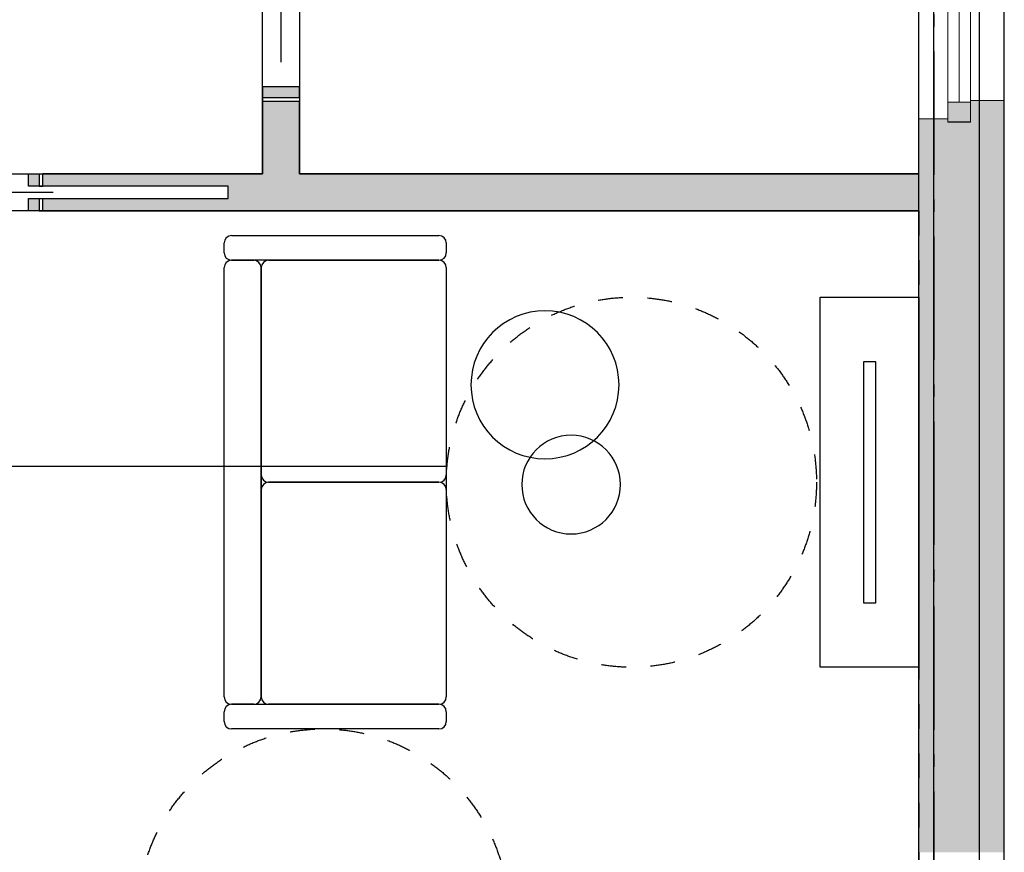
# Model space of a CAD drawing. Header units: millimetres. Extents: x 158466 to 263668, y 129175 to 189280.
# Tile 25 of 55: x 194656 to 198645, y 156334 to 159709. Entities that reach past the tile are written whole.
import ezdxf
from ezdxf.enums import TextEntityAlignment as Align

# ---------------------------------------------------------------- set-up
doc = ezdxf.new("R2010")
doc.units = ezdxf.units.MM
doc.header["$LTSCALE"] = 0.5
doc.header["$MEASUREMENT"] = 0
for name, pattern in [('Akselinje', [1500, 1000, -200, 100, -200]), ('PLINE', [0]), ('Stipling', [400, 200, -200])]:
    doc.linetypes.add(name, pattern=pattern)
for name, color, linetype in [('23-- Yttervegger (Skravur)(Nye konstruksjoner)', 7, 'Continuous'), ('23-- Yttervegger(Nye konstruksjoner)', 7, 'Continuous'), ('24-- Innervegger (Skravur)(Nye konstruksjoner)', 7, 'Continuous'), ('24-- Innervegger(Nye konstruksjoner)', 7, 'Continuous'), ('244- Vinduer_ dører_ foldevegger(Nye konstruksjoner)', 7, 'Continuous'), ('251- Frittbærende dekker(Nye konstruksjoner)', 7, 'Continuous'), ('252- Gulv på grunn_ bunnplate(Nye konstruksjoner)', 7, 'Continuous'), ('68-- Inventar (løst)(Nye konstruksjoner)', 7, 'Continuous'), ('822- Modullinjer(Nye konstruksjoner)', 7, 'Continuous'), ('862- M___BTA(Nye konstruksjoner)', 7, 'Continuous'), ('862- M___BTA(Polylinje)(Nye konstruksjoner)', 7, 'Continuous'), ('862- M___BTA(Tekst)(Nye konstruksjoner)', 7, 'Continuous'), ('862- M___Nettoareal(Nye konstruksjoner)', 7, 'Continuous'), ('862- M___Nettoareal(Polylinje)(Nye konstruksjoner)', 7, 'Continuous'), ('862- M___Nettoareal(Tekst)(Nye konstruksjoner)', 7, 'Continuous'), ('878- Annen overflate_visuell informasjon_snusirkler(Nye konstruksjoner)', 7, 'Continuous'), ('878- Annen overflate_visuell informasjon_takheis(Nye konstruksjoner)', 7, 'Continuous')]:
    doc.layers.add(name, color=color, linetype=linetype)
for name, color, linetype, lineweight in [('234- Vinduer_ dører_ porter(Nye konstruksjoner)', 7, 'Continuous', 0), ('235- Utvendig kledning og overflate(Nye konstruksjoner)', 7, 'Continuous', 0), ('236- Innvendig kledning og overflate(Nye konstruksjoner)', 7, 'Continuous', 0)]:
    doc.layers.add(name, color=color, linetype=linetype, lineweight=lineweight)
doc.styles.add('GENERATED_STYLE_1', font='arial.ttf')
doc.styles.add('GENERATED_STYLE_3', font='arialbd.ttf')
doc.linetypes.add('Fasade_Snitt markør', pattern='A,0,[1,01 A 200 20 001 Plan 1. etasje_21.Shx,S=3.174603,R=0,X=0,Y=0],-800,0', length=800)

# ---------------------------------------------------------------- blocks, each defined once
blk = doc.blocks.new('BTA 1. etasje ca.__2_1', base_point=(161043, 155616.6))
at = {"layer": '862- M___BTA(Polylinje)(Nye konstruksjoner)', "linetype": 'PLINE', "flags": 128}
blk.add_lwpolyline([(176252.9, 165107.7), (184002.9, 165107.7), (184002.9, 163179.7), (182672.9, 163179.7), (182672.9, 154987.7), (198644.9, 154987.7), (198644.9, 163179.7), (196044.9, 163179.7), (196044.9, 165549.7), (194744.9, 165549.7), (194744.9, 171289.7), (194444.9, 171289.7), (194444.9, 183279.7), (186072.9, 183279.7), (186072.9, 180779.7), (184444.9, 180779.7), (184444.9, 181079.7), (176252.9, 181079.7)], close=True, dxfattribs=at)
at = {"layer": '862- M___BTA(Tekst)(Nye konstruksjoner)', "style": 'GENERATED_STYLE_1'}
for tag, height, p in [('DUMMY_861', 250, (162326.2, 155970.1)), ('ROOM_NAME', 250, (159759.8, 155913)), ('DUMMY_862', 200, (159759.8, 155577.3))]:
    blk.add_attdef(tag, text='', height=height, dxfattribs=at).set_placement(p, align=Align.TOP_LEFT)
blk = doc.blocks.new('Leilighet 4_102_19_1', base_point=(197168.6, 153864.1))
at = {"layer": '862- M___Nettoareal(Polylinje)(Nye konstruksjoner)', "linetype": 'PLINE', "flags": 128}
blk.add_lwpolyline([(190783.9, 155333.7), (198298.9, 155333.7), (198298.9, 162833.7), (190783.9, 162833.7)], close=True, dxfattribs=at)
at = {"layer": '862- M___Nettoareal(Tekst)(Nye konstruksjoner)', "style": 'GENERATED_STYLE_1'}
for tag, height, p in [('DUMMY_861', 300, (198106.5, 154217.7)), ('ROOM_NAME', 300, (196230.7, 154149.1)), ('DUMMY_862', 150, (196230.7, 153746.3))]:
    blk.add_attdef(tag, text='', height=height, dxfattribs=at).set_placement(p, align=Align.TOP_LEFT)
blk = doc.blocks.new('Entre_106_33_1', base_point=(194342.7, 161892.6))
at = {"layer": '862- M___Nettoareal(Polylinje)(Nye konstruksjoner)', "linetype": 'PLINE', "flags": 128}
blk.add_lwpolyline([(195638.9, 159083.7), (195638.9, 162833.7), (193534.2, 162833.7), (193534.2, 159083.7)], close=True, dxfattribs=at)
at = {"layer": '862- M___Nettoareal(Tekst)(Nye konstruksjoner)', "insert": (194075.4, 161134.4), "char_height": 150, "attachment_point": 1, "style": 'GENERATED_STYLE_1'}
blk.add_mtext('\\A1;{\\pql;\\pt0,24100;\\fArial|b0|i0|c0|p0;\\W1.000000;7,9\\fArial|b0|i0|c0|p0;\\W1.000000;\\A1{\\H.66x;\\S^  ;}\\fArial|b0|i0|c0|p0;\\W1.000000; m\\fArial|b0|i0|c0|p0;\\W1.000000;\\A1{\\H.66x;\\S2^  ;}}', dxfattribs=at)
at = {"layer": '862- M___Nettoareal(Tekst)(Nye konstruksjoner)', "style": 'GENERATED_STYLE_1'}
for tag, height, p in [('DUMMY_861', 200, (194731, 161485.1)), ('ROOM_NAME', 200, (194075.4, 161439.4)), ('DUMMY_862', 150, (194075.4, 161170.8))]:
    blk.add_attdef(tag, text='', height=height, dxfattribs=at).set_placement(p, align=Align.TOP_LEFT)
blk = doc.blocks.new('Soverom 1_102_34_1', base_point=(197118.7, 160473.5))
at = {"layer": '862- M___Nettoareal(Polylinje)(Nye konstruksjoner)', "linetype": 'PLINE', "flags": 128}
blk.add_lwpolyline([(198298.9, 159083.7), (198298.9, 162833.7), (195788.9, 162833.7), (195788.9, 159083.7)], close=True, dxfattribs=at)
at = {"layer": '862- M___Nettoareal(Tekst)(Nye konstruksjoner)', "insert": (196834.3, 160171), "char_height": 150, "attachment_point": 1, "style": 'GENERATED_STYLE_1'}
blk.add_mtext('\\A1;{\\pql;\\pt0,24100;\\fArial|b0|i0|c0|p0;\\W1.000000;9,4\\fArial|b0|i0|c0|p0;\\W1.000000;\\A1{\\H.66x;\\S^  ;}\\fArial|b0|i0|c0|p0;\\W1.000000; m\\fArial|b0|i0|c0|p0;\\W1.000000;\\A1{\\H.66x;\\S2^  ;}}', dxfattribs=at)
at = {"layer": '862- M___Nettoareal(Tekst)(Nye konstruksjoner)', "style": 'GENERATED_STYLE_1'}
for tag, height, p in [('DUMMY_861', 200, (198160.6, 160521.7)), ('ROOM_NAME', 200, (196834.3, 160476)), ('DUMMY_862', 150, (196834.3, 160207.5))]:
    blk.add_attdef(tag, text='', height=height, dxfattribs=at).set_placement(p, align=Align.TOP_LEFT)
blk = doc.blocks.new('Stue_kjøkken_101_36_1', base_point=(193844.5, 159234.5))
at = {"layer": '862- M___Nettoareal(Polylinje)(Nye konstruksjoner)', "linetype": 'PLINE', "flags": 128}
blk.add_lwpolyline([(198298.9, 155333.7), (198298.9, 158933.7), (193534.2, 158933.7), (193534.2, 158431), (190783.9, 158431), (190783.9, 155333.7)], close=True, dxfattribs=at)
at = {"layer": '862- M___Nettoareal(Tekst)(Nye konstruksjoner)', "style": 'GENERATED_STYLE_1'}
for tag, height, p in [('DUMMY_861', 200, (196678.6, 156358.7)), ('ROOM_NAME', 200, (195093.1, 156313)), ('DUMMY_862', 150, (195093.1, 156044.4))]:
    blk.add_attdef(tag, text='', height=height, dxfattribs=at).set_placement(p, align=Align.TOP_LEFT)
blk = doc.blocks.new('Vindu to-fags[4]_1')
at = {"layer": '23-- Yttervegger (Skravur)(Nye konstruksjoner)', "linetype": 'Continuous'}
for points in [[(198415.9, 161183.7), (198415.9, 161127.7), (198507.9, 161127.7), (198507.9, 161183.7)], [(198507.9, 159883.7), (198507.9, 159933.7), (198415.9, 159933.7), (198415.9, 159883.7)], [(198415.9, 159883.7), (198415.9, 159808.7), (198507.9, 159808.7), (198507.9, 159883.7)], [(198507.9, 159293.7), (198507.9, 159374.7), (198415.9, 159374.7), (198415.9, 159293.7)]]:
    blk.add_hatch(color=256, dxfattribs=at).paths.add_polyline_path(points)
at = {"layer": '234- Vinduer_ dører_ porter(Nye konstruksjoner)', "linetype": 'PLINE'}
for p, q in [((198298.9, 161170.7), (198298.9, 159306.7)), ((198415.9, 161183.7), (198415.9, 161127.7)), ((198507.9, 161127.7), (198507.9, 161183.7)), ((198415.9, 161127.7), (198507.9, 161127.7)), ((198415.9, 161127.7), (198415.9, 159933.7)), ((198461.9, 161127.7), (198461.9, 159933.7)), ((198507.9, 159933.7), (198507.9, 161127.7)), ((198644.9, 161096.7), (198644.9, 159380.7)), ((198507.9, 159933.7), (198415.9, 159933.7)), ((198415.9, 159933.7), (198415.9, 159883.7)), ((198507.9, 159883.7), (198507.9, 159933.7)), ((198415.9, 159883.7), (198415.9, 159808.7)), ((198507.9, 159808.7), (198507.9, 159883.7)), ((198415.9, 159808.7), (198507.9, 159808.7)), ((198415.9, 159808.7), (198415.9, 159374.7)), ((198461.9, 159808.7), (198461.9, 159374.7)), ((198507.9, 159374.7), (198507.9, 159808.7)), ((198507.9, 159374.7), (198415.9, 159374.7)), ((198415.9, 159374.7), (198415.9, 159293.7)), ((198507.9, 159293.7), (198507.9, 159374.7))]:
    blk.add_line(p, q, dxfattribs=at)
at = {"layer": '235- Utvendig kledning og overflate(Nye konstruksjoner)', "linetype": 'PLINE'}
for p, q in [((198644.9, 161183.7), (198644.9, 161096.7)), ((198507.9, 161096.7), (198644.9, 161096.7)), ((198507.9, 159380.7), (198644.9, 159380.7)), ((198644.9, 159293.7), (198644.9, 159380.7))]:
    blk.add_line(p, q, dxfattribs=at)
at = {"layer": '236- Innvendig kledning og overflate(Nye konstruksjoner)', "linetype": 'PLINE'}
for p, q in [((198298.9, 161183.7), (198298.9, 161170.7)), ((198415.9, 161170.7), (198298.9, 161170.7)), ((198298.9, 159293.7), (198298.9, 159306.7)), ((198415.9, 159306.7), (198298.9, 159306.7))]:
    blk.add_line(p, q, dxfattribs=at)
at = {"layer": '244- Vinduer_ dører_ foldevegger(Nye konstruksjoner)', "linetype": 'PLINE'}
for p, q in [((198507.9, 161183.7), (198415.9, 161183.7)), ((198507.9, 161183.7), (198415.9, 161183.7)), ((198507.9, 159293.7), (198415.9, 159293.7)), ((198507.9, 159293.7), (198415.9, 159293.7))]:
    blk.add_line(p, q, dxfattribs=at)
blk = doc.blocks.new('Skyvedør med pocketkarm[35]_1')
at = {"layer": '24-- Innervegger (Skravur)(Nye konstruksjoner)', "linetype": 'Continuous'}
for points in [[(195638.9, 160283.7), (195638.9, 160240.7), (195688.9, 160240.7), (195688.9, 160283.7)], [(195738.9, 160283.7), (195738.9, 160240.7), (195788.9, 160240.7), (195788.9, 160283.7)], [(195788.9, 159393.7), (195788.9, 159436.7), (195638.9, 159436.7), (195638.9, 159393.7)]]:
    blk.add_hatch(color=256, dxfattribs=at).paths.add_polyline_path(points)
at = {"layer": '234- Vinduer_ dører_ porter(Nye konstruksjoner)', "linetype": 'PLINE'}
for p, q in [((195518.9, 160138.7), (195468.9, 160088.7)), ((195518.9, 159938.7), (195518.9, 160138.7)), ((195518.9, 160138.7), (195568.9, 160088.7))]:
    blk.add_line(p, q, dxfattribs=at)
at = {"layer": '244- Vinduer_ dører_ foldevegger(Nye konstruksjoner)', "linetype": 'PLINE'}
for p, q in [((195713.9, 160340.7), (195713.9, 159536.7)), ((195638.9, 160283.7), (195638.9, 160298.7)), ((195638.9, 160298.7), (195688.9, 160298.7)), ((195638.9, 160298.7), (195688.9, 160298.7)), ((195638.9, 160298.7), (195688.9, 160298.7)), ((195688.9, 160283.7), (195688.9, 160298.7)), ((195738.9, 160283.7), (195738.9, 160298.7)), ((195738.9, 160298.7), (195788.9, 160298.7)), ((195738.9, 160298.7), (195788.9, 160298.7)), ((195738.9, 160298.7), (195788.9, 160298.7)), ((195788.9, 160283.7), (195788.9, 160298.7)), ((195638.9, 160283.7), (195638.9, 160240.7)), ((195688.9, 160283.7), (195638.9, 160283.7)), ((195688.9, 160240.7), (195688.9, 160283.7)), ((195738.9, 160283.7), (195738.9, 160240.7)), ((195788.9, 160283.7), (195738.9, 160283.7)), ((195788.9, 160240.7), (195788.9, 160283.7)), ((195638.9, 160240.7), (195688.9, 160240.7)), ((195738.9, 160240.7), (195788.9, 160240.7)), ((195788.9, 159436.7), (195638.9, 159436.7)), ((195638.9, 159436.7), (195638.9, 159393.7)), ((195788.9, 159393.7), (195788.9, 159436.7)), ((195638.9, 159393.7), (195638.9, 159378.7)), ((195638.9, 159393.7), (195788.9, 159393.7)), ((195638.9, 159378.7), (195788.9, 159378.7)), ((195638.9, 159378.7), (195788.9, 159378.7)), ((195638.9, 159378.7), (195788.9, 159378.7)), ((195788.9, 159393.7), (195788.9, 159378.7))]:
    blk.add_line(p, q, dxfattribs=at)
blk = doc.blocks.new('Skyvedør med pocketkarm[36]_1')
at = {"layer": '24-- Innervegger (Skravur)(Nye konstruksjoner)', "linetype": 'Continuous'}
for points in [[(193844.2, 159083.7), (193844.2, 158933.7), (193887.2, 158933.7), (193887.2, 159083.7)], [(194734.2, 159033.7), (194734.2, 159083.7), (194691.2, 159083.7), (194691.2, 159033.7)], [(194734.2, 158933.7), (194734.2, 158983.7), (194691.2, 158983.7), (194691.2, 158933.7)]]:
    blk.add_hatch(color=256, dxfattribs=at).paths.add_polyline_path(points)
at = {"layer": '234- Vinduer_ dører_ porter(Nye konstruksjoner)', "linetype": 'PLINE'}
for p, q in [((194589.2, 158813.7), (194539.2, 158863.7)), ((194389.2, 158813.7), (194589.2, 158813.7)), ((194589.2, 158813.7), (194539.2, 158763.7))]:
    blk.add_line(p, q, dxfattribs=at)
at = {"layer": '244- Vinduer_ dører_ foldevegger(Nye konstruksjoner)', "linetype": 'PLINE'}
for p, q in [((193829.2, 158933.7), (193829.2, 159083.7)), ((193844.2, 159083.7), (193829.2, 159083.7)), ((193829.2, 158933.7), (193829.2, 159083.7)), ((193829.2, 158933.7), (193829.2, 159083.7)), ((193844.2, 159083.7), (193887.2, 159083.7)), ((193844.2, 158933.7), (193844.2, 159083.7)), ((193887.2, 159083.7), (193887.2, 158933.7)), ((194691.2, 159033.7), (194691.2, 159083.7)), ((194691.2, 159083.7), (194734.2, 159083.7)), ((194734.2, 159083.7), (194749.2, 159083.7)), ((194734.2, 159083.7), (194734.2, 159033.7)), ((194749.2, 159033.7), (194749.2, 159083.7)), ((194749.2, 159033.7), (194749.2, 159083.7)), ((194749.2, 159033.7), (194749.2, 159083.7)), ((194734.2, 159033.7), (194691.2, 159033.7)), ((194734.2, 159033.7), (194749.2, 159033.7)), ((194791.2, 159008.7), (193987.2, 159008.7)), ((194691.2, 158933.7), (194691.2, 158983.7)), ((194691.2, 158983.7), (194734.2, 158983.7)), ((194734.2, 158983.7), (194749.2, 158983.7)), ((194734.2, 158983.7), (194734.2, 158933.7)), ((194749.2, 158933.7), (194749.2, 158983.7)), ((194749.2, 158933.7), (194749.2, 158983.7)), ((194749.2, 158933.7), (194749.2, 158983.7)), ((193844.2, 158933.7), (193829.2, 158933.7)), ((193887.2, 158933.7), (193844.2, 158933.7)), ((194734.2, 158933.7), (194691.2, 158933.7)), ((194734.2, 158933.7), (194749.2, 158933.7))]:
    blk.add_line(p, q, dxfattribs=at)
blk = doc.blocks.new('Sofa 01[55]_1', base_point=(195483.9, 158833.7))
at = {"layer": '68-- Inventar (løst)(Nye konstruksjoner)', "linetype": 'PLINE'}
for p, q in [((195513.9, 158833.7), (196353.9, 158833.7)), ((195483.9, 158763.7), (195483.9, 158803.7)), ((196383.9, 158803.7), (196383.9, 158763.7)), ((195483.9, 156963.7), (195483.9, 158703.7)), ((195513.9, 158733.7), (195603.9, 158733.7)), ((196353.9, 158733.7), (195513.9, 158733.7)), ((195633.9, 157863.7), (195633.9, 158703.7)), ((195633.9, 156963.7), (195633.9, 158703.7)), ((195633.9, 158703.7), (195633.9, 156963.7)), ((195663.9, 158733.7), (196353.9, 158733.7)), ((195663.9, 158733.7), (196353.9, 158733.7)), ((196383.9, 158703.7), (196383.9, 157863.7)), ((196383.9, 158703.7), (196383.9, 156963.7)), ((196353.9, 157833.7), (195663.9, 157833.7)), ((195663.9, 157833.7), (196353.9, 157833.7)), ((195633.9, 156963.7), (195633.9, 157803.7)), ((196383.9, 157803.7), (196383.9, 156963.7)), ((195483.9, 156863.7), (195483.9, 156903.7)), ((195603.9, 156933.7), (195513.9, 156933.7)), ((195513.9, 156933.7), (196353.9, 156933.7)), ((196353.9, 156933.7), (195663.9, 156933.7)), ((196353.9, 156933.7), (195663.9, 156933.7)), ((196383.9, 156903.7), (196383.9, 156863.7)), ((196353.9, 156833.7), (195513.9, 156833.7))]:
    blk.add_line(p, q, dxfattribs=at)
for centre, start, end in [((195513.9, 158803.7), 90, 180), ((196353.9, 158803.7), 0, 90), ((195513.9, 158763.7), 180, 270), ((196353.9, 158763.7), 270, 0), ((195513.9, 158703.7), 90, 180), ((195603.9, 158703.7), 0, 90), ((195663.9, 158703.7), 90, 180), ((195663.9, 158703.7), 90, 180), ((196353.9, 158703.7), 0, 90), ((196353.9, 158703.7), 0, 90), ((195663.9, 157863.7), 180, 270), ((196353.9, 157863.7), 270, 0), ((195663.9, 157803.7), 90, 180), ((196353.9, 157803.7), 0, 90), ((195513.9, 156963.7), 180, 270), ((195603.9, 156963.7), 270, 0), ((195663.9, 156963.7), 180, 270), ((195663.9, 156963.7), 180, 270), ((196353.9, 156963.7), 270, 0), ((196353.9, 156963.7), 270, 0), ((195513.9, 156903.7), 90, 180), ((196353.9, 156903.7), 0, 90), ((195513.9, 156863.7), 180, 270), ((196353.9, 156863.7), 270, 0)]:
    blk.add_arc(centre, 30, start, end, dxfattribs=at)
blk = doc.blocks.new('TV-benk veggmontert[58]_1', base_point=(197898.9, 157083.7))
at = {"layer": '68-- Inventar (løst)(Nye konstruksjoner)', "linetype": 'PLINE', "flags": 128}
blk.add_lwpolyline([(197898.9, 157083.7), (197898.9, 158583.7), (198298.9, 158583.7), (198298.9, 157083.7)], close=True, dxfattribs=at)
blk = doc.blocks.new('Bord rundt 01[59]_1', base_point=(196889.7, 157824.2))
at = {"layer": '68-- Inventar (løst)(Nye konstruksjoner)', "linetype": 'PLINE', "flags": 128}
blk.add_lwpolyline([(196689.7, 157824.2, 1), (197089.7, 157824.2, 1)], format="xyb", close=True, dxfattribs=at)
blk = doc.blocks.new('Bord rundt 01[211]_1', base_point=(196783.9, 158228.7))
at = {"layer": '68-- Inventar (løst)(Nye konstruksjoner)', "linetype": 'PLINE', "flags": 128}
blk.add_lwpolyline([(196483.9, 158228.7, 1), (197083.9, 158228.7, 1)], format="xyb", close=True, dxfattribs=at)
blk = doc.blocks.new('TV flatskjerm[252]_1', base_point=(198073.9, 158322.3))
at = {"layer": '68-- Inventar (løst)(Nye konstruksjoner)', "linetype": 'PLINE', "flags": 128}
blk.add_lwpolyline([(198073.9, 158322.3), (198073.9, 157345), (198123.9, 157345), (198123.9, 158322.3)], close=True, dxfattribs=at)
blk = doc.blocks.new('Standard grid marker[257]_1', base_point=(198358.9, 188279.7))
at = {"layer": '822- Modullinjer(Nye konstruksjoner)', "linetype": 'Akselinje'}
blk.add_line((198358.9, 188079.7), (198358.9, 150687.7), dxfattribs=at)
at = {"layer": '822- Modullinjer(Nye konstruksjoner)', "style": 'GENERATED_STYLE_3'}
for tag, p in [('AC_MarkerText_1_0', (198358.9, 188954.7)), ('AC_MarkerText_1_1', (198358.9, 150162.7))]:
    blk.add_attdef(tag, text='', height=350, dxfattribs=at).set_placement(p, align=Align.TOP_CENTER)

msp = doc.modelspace()

# ---------------------------------------------------------------- hatches: boundary and pattern name
at = {"layer": '23-- Yttervegger (Skravur)(Nye konstruksjoner)', "linetype": 'Continuous'}
for points in [[(198644.9, 159380.7), (198507.9, 159380.7), (198507.9, 159361.7), (198625.9, 159361.7), (198625.9, 159293.7), (198644.9, 159293.7)], [(198625.9, 159361.7), (198507.9, 159361.7), (198507.9, 159325.7), (198589.9, 159325.7), (198589.9, 159293.7), (198625.9, 159293.7)], [(198298.9, 159293.7), (198311.9, 159293.7), (198415.9, 159293.7), (198415.9, 159306.7), (198298.9, 159306.7)], [(198589.9, 159325.7), (198507.9, 159325.7), (198507.9, 159302.7), (198566.9, 159302.7), (198566.9, 159293.7), (198589.9, 159293.7)], [(198566.9, 159302.7), (198507.9, 159302.7), (198507.9, 159293.7), (198557.9, 159293.7), (198566.9, 159293.7)], [(198298.9, 156333.7), (198311.9, 156333.7), (198311.9, 159293.7), (198298.9, 159293.7)], [(198311.9, 156333.7), (198359.9, 156333.7), (198359.9, 159293.7), (198311.9, 159293.7)], [(198359.9, 156333.7), (198415.9, 156333.7), (198507.9, 156333.7), (198557.9, 156333.7), (198557.9, 159293.7), (198507.9, 159293.7), (198415.9, 159293.7), (198359.9, 159293.7)], [(198557.9, 156333.7), (198566.9, 156333.7), (198566.9, 159293.7), (198557.9, 159293.7)], [(198566.9, 159293.7), (198566.9, 156333.7), (198589.9, 156333.7), (198589.9, 159293.7)], [(198625.9, 159293.7), (198589.9, 159293.7), (198589.9, 156333.7), (198625.9, 156333.7)], [(198625.9, 156333.7), (198644.9, 156333.7), (198644.9, 159293.7), (198625.9, 159293.7)]]:
    msp.add_hatch(color=256, dxfattribs=at).paths.add_polyline_path(points)
at = {"layer": '24-- Innervegger (Skravur)(Nye konstruksjoner)', "linetype": 'Continuous'}
for points in [[(195638.9, 159083.7), (195788.9, 159083.7), (195788.9, 159378.7), (195638.9, 159378.7)], [(194749.2, 159083.7), (194749.2, 159033.7), (195500.2, 159033.7), (195500.2, 158983.7), (194749.2, 158983.7), (194749.2, 158933.7), (198298.9, 158933.7), (198298.9, 159083.7)]]:
    msp.add_hatch(color=256, dxfattribs=at).paths.add_polyline_path(points)

# ---------------------------------------------------------------- linework, layer by layer
at = {"layer": '23-- Yttervegger(Nye konstruksjoner)', "linetype": 'PLINE'}
msp.add_line((198507.9, 159293.7), (198415.9, 159293.7), dxfattribs=at)
at = {"layer": '235- Utvendig kledning og overflate(Nye konstruksjoner)', "linetype": 'PLINE'}
for p in [(198507.9, 159380.7), (198644.9, 159293.7)]:
    msp.add_line(p, (198644.9, 159380.7), dxfattribs=at)
at = {"layer": '235- Utvendig kledning og overflate(Nye konstruksjoner)', "linetype": 'PLINE', "flags": 128}
msp.add_lwpolyline([(198644.9, 156333.7), (198644.9, 159293.7)], dxfattribs=at)
at = {"layer": '236- Innvendig kledning og overflate(Nye konstruksjoner)', "linetype": 'PLINE'}
for p in [(198415.9, 159306.7), (198298.9, 159293.7)]:
    msp.add_line(p, (198298.9, 159306.7), dxfattribs=at)
at = {"layer": '236- Innvendig kledning og overflate(Nye konstruksjoner)', "linetype": 'PLINE', "flags": 128}
for points in [[(198298.9, 159293.7), (198298.9, 159083.7)], [(198298.9, 158933.7), (198298.9, 156333.7)]]:
    msp.add_lwpolyline(points, dxfattribs=at)
at = {"layer": '24-- Innervegger(Nye konstruksjoner)', "linetype": 'PLINE'}
for p, q in [((195638.9, 159378.7), (195788.9, 159378.7)), ((194749.2, 159033.7), (194749.2, 159083.7)), ((194749.2, 158933.7), (194749.2, 158983.7))]:
    msp.add_line(p, q, dxfattribs=at)
at = {"layer": '24-- Innervegger(Nye konstruksjoner)', "linetype": 'PLINE', "flags": 128}
for points in [[(195638.9, 159378.7), (195638.9, 159083.7)], [(195788.9, 159083.7), (195788.9, 159378.7)], [(195638.9, 159083.7), (194749.2, 159083.7)], [(198298.9, 159083.7), (195788.9, 159083.7)], [(194749.2, 158933.7), (198298.9, 158933.7)]]:
    msp.add_lwpolyline(points, dxfattribs=at)
at = {"layer": '244- Vinduer_ dører_ foldevegger(Nye konstruksjoner)', "linetype": 'PLINE'}
for p, q in [((195500.2, 159033.7), (194734.2, 159033.7)), ((195500.2, 158983.7), (195500.2, 159033.7)), ((194734.2, 158983.7), (195500.2, 158983.7))]:
    msp.add_line(p, q, dxfattribs=at)
at = {"layer": '251- Frittbærende dekker(Nye konstruksjoner)', "linetype": 'PLINE', "flags": 128}
msp.add_lwpolyline([(182958.9, 155273.7), (198358.9, 155273.7), (198358.9, 162893.7), (182958.9, 162893.7)], close=True, dxfattribs=at)
at = {"layer": '252- Gulv på grunn_ bunnplate(Nye konstruksjoner)', "linetype": 'PLINE', "flags": 128}
msp.add_lwpolyline([(194786.9, 171264.7), (194344.9, 171264.7), (194344.9, 183179.7), (186172.9, 183179.7), (186172.9, 180679.7), (184344.9, 180679.7), (184344.9, 180979.7), (176352.9, 180979.7), (176352.9, 165207.7), (184102.9, 165207.7), (184102.9, 163079.7), (182772.9, 163079.7), (182772.9, 155087.7), (198544.9, 155087.7), (198544.9, 163079.7), (195944.9, 163079.7), (195944.9, 165449.7), (194786.9, 165449.7)], close=True, dxfattribs=at)
msp.add_lwpolyline([(194786.9, 171264.7), (194344.9, 171264.7), (194344.9, 183179.7), (186172.9, 183179.7), (186172.9, 180679.7), (184344.9, 180679.7), (184344.9, 180979.7), (176352.9, 180979.7), (176352.9, 165207.7), (184102.9, 165207.7), (184102.9, 163079.7), (182772.9, 163079.7), (182772.9, 155087.7), (198544.9, 155087.7), (198544.9, 163079.7), (195944.9, 163079.7), (195944.9, 165449.7), (194786.9, 165449.7)], close=True, dxfattribs=at)
at = {"layer": '878- Annen overflate_visuell informasjon_snusirkler(Nye konstruksjoner)', "linetype": 'Stipling'}
msp.add_lwpolyline([(198298.9, 158933.7), (198298.9, 156115.8)], dxfattribs=at)
for centre in [(197133.9, 157833.7), (195885.5, 156083.7)]:
    msp.add_circle(centre, 750, dxfattribs=at)
at = {"layer": '878- Annen overflate_visuell informasjon_takheis(Nye konstruksjoner)', "linetype": 'Fasade_Snitt markør'}
msp.add_line((194559.8, 157898.5), (196383.9, 157898.5), dxfattribs=at)

# ---------------------------------------------------------------- block references
at = {"layer": '244- Vinduer_ dører_ foldevegger(Nye konstruksjoner)', "linetype": 'PLINE'}
for name in ['Vindu to-fags[4]_1', 'Skyvedør med pocketkarm[35]_1', 'Skyvedør med pocketkarm[36]_1']:
    msp.add_blockref(name, (0, 0), dxfattribs=at)
at = {"layer": '68-- Inventar (løst)(Nye konstruksjoner)', "linetype": 'PLINE'}
for name, p in [('Sofa 01[55]_1', (195483.9, 158833.7)), ('TV-benk veggmontert[58]_1', (197898.9, 157083.7)), ('Bord rundt 01[211]_1', (196783.9, 158228.7)), ('TV flatskjerm[252]_1', (198073.9, 158322.3)), ('Bord rundt 01[59]_1', (196889.7, 157824.2))]:
    msp.add_blockref(name, p, dxfattribs=at)
at = {"layer": '822- Modullinjer(Nye konstruksjoner)', "linetype": 'PLINE'}
msp.add_blockref('Standard grid marker[257]_1', (198358.9, 188279.7), dxfattribs=at)
at = {"layer": '862- M___BTA(Nye konstruksjoner)', "linetype": 'Continuous'}
msp.add_blockref('BTA 1. etasje ca.__2_1', (161043, 155616.6), dxfattribs=at)
at = {"layer": '862- M___Nettoareal(Nye konstruksjoner)', "linetype": 'Continuous'}
for name, p in [('Leilighet 4_102_19_1', (197168.6, 153864.1)), ('Stue_kjøkken_101_36_1', (193844.5, 159234.5))]:
    msp.add_blockref(name, p, dxfattribs=at)
ref = msp.add_blockref('Entre_106_33_1', (194342.7, 161892.6), dxfattribs=at)
ref.add_attrib('ROOM_NAME', 'Entre', dxfattribs={"layer": '862- M___Nettoareal(Tekst)(Nye konstruksjoner)', "color": 7, "height": 200, "style": 'GENERATED_STYLE_1'}).set_placement((194075.4, 161439.4), align=Align.TOP_LEFT)
ref = msp.add_blockref('Soverom 1_102_34_1', (197118.7, 160473.5), dxfattribs=at)
ref.add_attrib('ROOM_NAME', 'Soverom 1', dxfattribs={"layer": '862- M___Nettoareal(Tekst)(Nye konstruksjoner)', "color": 7, "height": 200, "style": 'GENERATED_STYLE_1'}).set_placement((196834.3, 160476), align=Align.TOP_LEFT)

doc.saveas('drawing.dxf')
